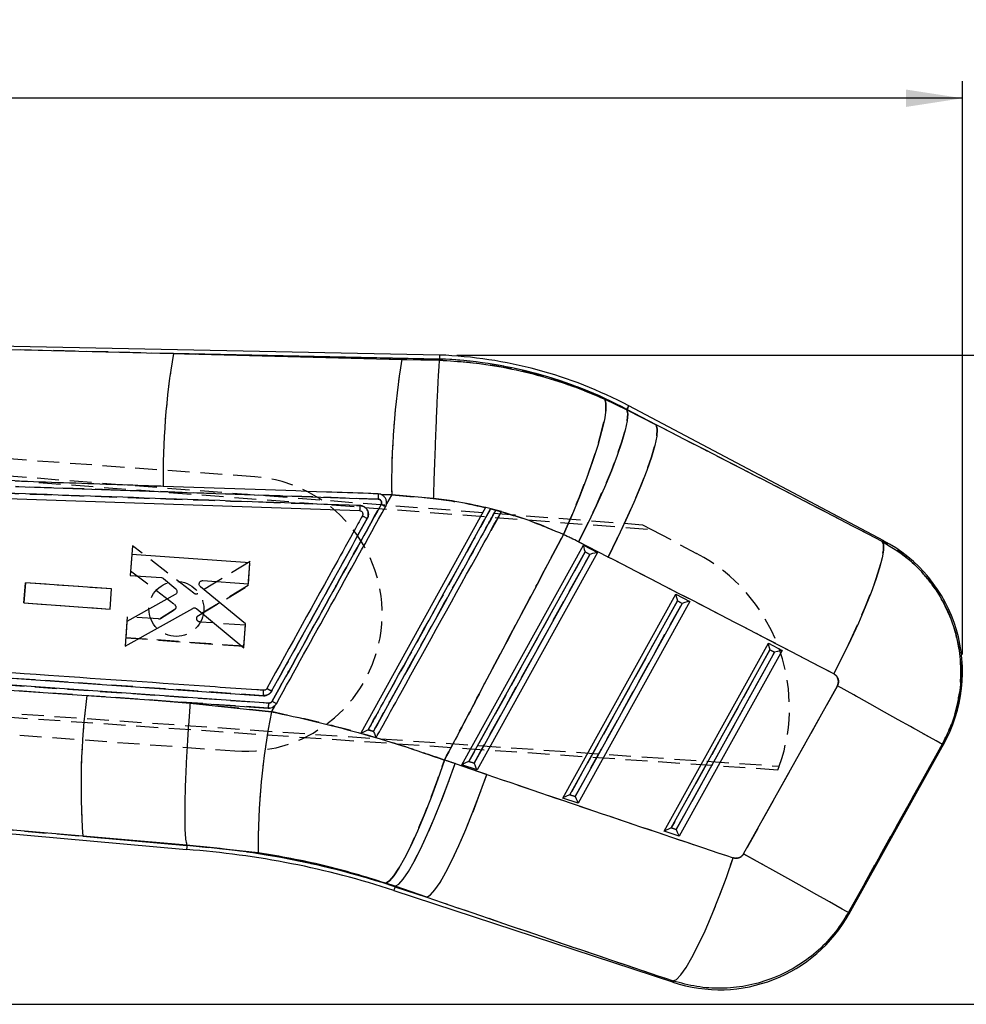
# Model space of a CAD drawing. Extents: x 29 to 415, y 92 to 280.
# Tile 11 of 14: x 212 to 267, y 223 to 280. Entities that reach past the tile are written whole.
import ezdxf

# ---------------------------------------------------------------- set-up
doc = ezdxf.new("R2010")
doc.units = 0
doc.linetypes.add('HIDDEN', pattern=[1.905, 1.27, -0.635])
doc.layers.get('0').update_dxf_attribs({"linetype": 'CONTINUOUS'})
doc.styles.add('SLDTEXTSTYLE0', font='TXT', dxfattribs={"width": 0.75})
doc.dimstyles.new('SLDDIMSTYLE0', dxfattribs={"dimtxt": 3.5, "dimasz": 3.302, "dimexe": 0, "dimexo": 0.0625, "dimgap": 0.875, "dimtad": 1, "dimdec": 0, "dimrnd": 1e-09, "dimzin": 12, "dimtxsty": 'SLDTEXTSTYLE0', "dimsah": 1, "dimcen": 0.09, "dimazin": 3, "dimtfac": 1, "dimtdec": 0, "dimtofl": 0, "dimtmove": 0, "dimatfit": 3, "dimtolj": 1, "dimtzin": 12})
doc.dimstyles.new('SLDDIMSTYLE1', dxfattribs={"dimtxt": 3.5, "dimasz": 3.302, "dimexe": 0, "dimexo": 0.0625, "dimgap": 0.875, "dimtad": 1, "dimdec": 0, "dimrnd": 1e-09, "dimzin": 12, "dimtxsty": 'SLDTEXTSTYLE0', "dimsah": 1, "dimcen": 0.09, "dimazin": 3, "dimtfac": 1, "dimtofl": 0, "dimtmove": 0, "dimatfit": 3, "dimtolj": 1, "dimtzin": 12})

# ---------------------------------------------------------------- blocks, each defined once
blk = doc.blocks.new('_D')
at = {"color": 179, "linetype": 'CONTINUOUS'}
for p, q in [((237.241, 260.614), (277.551, 260.614)), ((276.551, 260.614), (276.551, 222.806)), ((149.416, 222.806), (277.551, 222.806))]:
    blk.add_line(p, q, dxfattribs=at)
for points in [[(276.551, 260.614), (276.043, 257.312), (277.059, 257.312)], [(276.551, 222.806), (277.059, 226.108), (276.043, 226.108)]]:
    blk.add_solid(points, dxfattribs=at)
at = {"color": 179, "linetype": 'CONTINUOUS', "insert": (272.039, 238.308, 0.1), "char_height": 3.5, "attachment_point": 1, "rotation": 90, "style": 'SLDTEXTSTYLE0'}
blk.add_mtext('38', dxfattribs=at)
blk = doc.blocks.new('_D_1')
at = {"color": 179, "linetype": 'CONTINUOUS'}
for p, q in [((64.332, 246.22), (64.332, 276.567)), ((266.709, 243.169), (266.709, 276.567)), ((266.709, 275.567), (64.332, 275.567))]:
    blk.add_line(p, q, dxfattribs=at)
for points in [[(64.332, 275.567), (67.634, 275.059), (67.634, 276.075)], [(266.709, 275.567), (263.407, 276.075), (263.407, 275.059)]]:
    blk.add_solid(points, dxfattribs=at)
at = {"color": 179, "linetype": 'CONTINUOUS', "insert": (176.666, 280.079, 0.1), "char_height": 3.5, "attachment_point": 1, "style": 'SLDTEXTSTYLE0'}
blk.add_mtext('202', dxfattribs=at)

msp = doc.modelspace()

# ---------------------------------------------------------------- linework, layer by layer
at = {"color": 7, "linetype": 'CONTINUOUS'}
for p, q in [((236.2408, 260.6137), (187.1734, 261.6102)), ((187.2451, 261.5251), (220.7308, 260.6969)), ((220.7308, 260.6969), (234.0459, 260.3633)), ((236.2341, 260.382), (220.7308, 260.6969)), ((234.0459, 260.3633), (236.232, 260.3125)), ((236.232, 260.3125), (236.2321, 260.3127)), ((236.2341, 260.382), (236.2321, 260.3127)), ((236.2408, 260.6128), (236.2341, 260.382)), ((245.8644, 258.048), (247.1445, 257.4289)), ((247.1555, 257.4496), (247.1445, 257.4289)), ((248.867, 256.5439), (247.1555, 257.4496)), ((262.1164, 249.7948), (247.2639, 257.6544)), ((247.1445, 257.4289), (248.867, 256.5439)), ((191.3947, 252.9444), (231.5744, 251.553)), ((211.5262, 252.9555), (232.6673, 252.219)), ((232.8704, 252.4776), (232.8401, 252.4916)), ((233.449, 252.4782), (232.8401, 252.4916)), ((233.1412, 251.9231), (233.449, 252.4782)), ((235.8743, 252.2611), (233.449, 252.4782)), ((238.9239, 251.7296), (231.6429, 238.5946)), ((233.0879, 251.7775), (233.1412, 251.9231)), ((238.9273, 251.7358), (238.9239, 251.7296)), ((238.9263, 251.7339), (238.9273, 251.7358)), ((239.8386, 251.4941), (238.9273, 251.7358)), ((239.5184, 251.578), (239.2149, 251.6574)), ((239.8366, 251.4903), (239.8386, 251.4941)), ((237.538, 236.7469), (244.6291, 249.534)), ((246.0546, 248.8523), (244.3321, 249.7372)), ((244.6291, 249.534), (245.4389, 249.1055)), ((218.3086, 249.0064), (218.2194, 247.7834)), ((225.1917, 248.5066), (218.3086, 249.0064)), ((237.9464, 236.9415), (244.7141, 249.1456)), ((244.9885, 249.0004), (238.2467, 236.843)), ((245.4389, 249.1055), (238.4243, 236.4561)), ((244.7141, 249.1456), (244.9885, 249.0004)), ((225.1024, 247.2836), (225.1917, 248.5066)), ((218.2194, 247.7834), (220.0377, 247.6513)), ((212.1051, 247.3567), (212.0195, 246.1847)), ((217.1271, 246.9921), (212.1051, 247.3567)), ((220.1539, 247.6039), (220.8702, 246.9973)), ((224.9331, 244.9634), (222.3075, 247.1161)), ((222.4515, 247.4761), (225.1024, 247.2836)), ((217.0415, 245.8201), (217.1271, 246.9921)), ((220.8368, 246.6631), (218.024, 245.1065)), ((243.4298, 234.8139), (250.0129, 246.685)), ((250.0129, 246.685), (250.8228, 246.2565)), ((212.0195, 246.1847), (217.0415, 245.8201)), ((243.8382, 235.0086), (250.098, 246.2966)), ((250.3723, 246.1514), (244.1385, 234.9101)), ((250.8228, 246.2565), (244.3161, 234.5232)), ((250.098, 246.2966), (250.3723, 246.1514)), ((217.918, 243.6538), (221.8595, 245.8636)), ((222.0884, 245.8427), (224.8308, 243.5623)), ((218.024, 245.1065), (217.918, 243.6538)), ((224.8308, 243.5623), (224.9331, 244.9634)), ((249.3216, 232.881), (255.3967, 243.836)), ((255.3967, 243.836), (256.2066, 243.4075)), ((190.6816, 243.2157), (225.9751, 240.7777)), ((249.73, 233.0756), (255.4818, 243.4476)), ((255.7562, 243.3024), (250.0303, 232.9771)), ((256.2066, 243.4075), (250.2079, 232.5902)), ((255.4818, 243.4476), (255.7562, 243.3024)), ((226.2925, 240.3486), (195.5587, 242.4725)), ((253.9507, 231.5639), (259.4156, 241.3568)), ((215.6927, 240.7822), (219.6137, 240.5116)), ((219.6137, 240.5116), (221.7033, 240.3423)), ((219.6137, 240.5116), (226.2541, 240.0529)), ((221.7033, 240.3423), (226.4419, 239.8423)), ((226.4419, 239.8423), (226.6331, 240.187)), ((265.5273, 237.9461), (260.0624, 228.1533)), ((260.098, 228.0788), (265.6149, 237.9649)), ((237.1416, 236.8212), (238.9889, 236.1907)), ((238.2467, 236.843), (237.9464, 236.9415)), ((238.4243, 236.4561), (237.538, 236.7469)), ((185.4019, 235.0789), (221.4994, 231.817)), ((215.4485, 232.5965), (185.4858, 235.156)), ((244.3161, 234.5232), (243.4298, 234.8139)), ((244.1385, 234.9101), (243.8382, 235.0086)), ((250.2079, 232.5902), (249.3216, 232.881)), ((250.0303, 232.9771), (249.73, 233.0756)), ((221.5207, 232.0804), (215.4485, 232.5965)), ((215.4485, 232.5965), (221.5183, 232.048)), ((221.5183, 232.048), (221.5209, 232.0796)), ((221.5209, 232.0796), (221.5207, 232.0804)), ((225.6706, 231.6311), (221.5209, 232.0796)), ((233.6489, 229.6771), (233.1113, 229.8584)), ((233.5695, 229.4348), (249.8748, 224.0854)), ((233.6417, 229.655), (233.6489, 229.6771)), ((233.6417, 229.655), (235.4962, 229.0466)), ((235.4962, 229.0466), (233.6489, 229.6771))]:
    msp.add_line(p, q, dxfattribs=at)
at = {"color": 7, "linetype": 'HIDDEN'}
for p, q in [((220.7308, 260.6969), (187.2451, 261.5251)), ((220.7308, 260.6969), (236.2341, 260.382)), ((234.0459, 260.3633), (220.7308, 260.6969)), ((236.232, 260.3125), (234.0459, 260.3633)), ((247.1445, 257.4289), (245.8644, 258.048)), ((247.1555, 257.4496), (247.1445, 257.4289)), ((247.1555, 257.4496), (248.867, 256.5439)), ((248.867, 256.5439), (247.1445, 257.4289)), ((225.4752, 253.5207), (182.5463, 256.6457)), ((182.4105, 255.7989), (248.0631, 250.7317)), ((182.504, 255.5362), (248.5825, 250.4571)), ((232.6673, 252.219), (211.5262, 252.9555)), ((232.8401, 252.4916), (233.449, 252.4782)), ((233.449, 252.4782), (233.1412, 251.9231)), ((233.449, 252.4782), (235.8743, 252.2611)), ((231.6015, 251.8498), (231.596, 251.7356)), ((233.1442, 251.9426), (233.0879, 251.7775)), ((231.5812, 251.5753), (231.574, 251.553)), ((239.2149, 251.6574), (239.5184, 251.578)), ((239.5211, 251.5828), (239.218, 251.663)), ((248.0631, 250.7317), (248.5825, 250.4571)), ((248.5825, 250.4571), (251.2193, 249.0631)), ((218.344, 249.5064), (218.2385, 248.0536)), ((221.924, 246.749), (218.344, 249.5064)), ((244.3321, 249.7372), (246.0546, 248.8523)), ((244.7141, 249.1456), (237.9464, 236.9415)), ((238.2467, 236.843), (244.9885, 249.0004)), ((244.9885, 249.0004), (244.7141, 249.1456)), ((225.1972, 248.5958), (222.1534, 246.7366)), ((225.0955, 247.1946), (225.1972, 248.5958)), ((218.2385, 248.0536), (220.7963, 246.106)), ((212.1049, 247.3577), (212.0198, 246.1856)), ((212.0198, 246.1856), (212.1049, 247.3577)), ((217.1268, 246.9911), (212.1049, 247.3577)), ((222.1858, 245.4449), (225.0955, 247.1946)), ((225.0955, 247.1946), (222.1858, 245.4449)), ((217.0417, 245.8191), (217.1268, 246.9911)), ((212.0198, 246.1856), (217.0417, 245.8191)), ((250.098, 246.2966), (243.8382, 235.0086)), ((244.1385, 234.9101), (250.3723, 246.1514)), ((250.3723, 246.1514), (250.098, 246.2966)), ((220.7809, 245.7705), (219.9843, 245.2741)), ((219.9843, 245.2741), (220.7809, 245.7705)), ((218.0442, 245.3767), (217.9553, 244.1537)), ((219.8625, 245.244), (218.0442, 245.3767)), ((224.927, 244.8743), (222.2762, 245.0678)), ((224.8382, 243.6514), (224.927, 244.8743)), ((217.9553, 244.1537), (224.8382, 243.6514)), ((224.8382, 243.6514), (217.9553, 244.1537)), ((225.9751, 240.7777), (190.6816, 243.2157)), ((255.4818, 243.4476), (249.73, 233.0756)), ((250.0303, 232.9771), (255.7562, 243.3024)), ((255.7562, 243.3024), (255.4818, 243.4476)), ((195.5587, 242.4725), (226.2925, 240.3486)), ((255.9488, 236.4437), (181.3729, 241.5454)), ((181.5021, 241.7919), (256.0327, 236.6697)), ((226.2541, 240.0529), (202.4297, 241.6965)), ((259.4156, 241.3568), (253.9507, 231.5639)), ((181.3846, 240.6879), (224.3135, 237.5629)), ((221.7033, 240.3423), (219.6137, 240.5116)), ((226.4419, 239.8423), (221.7033, 240.3423)), ((226.6331, 240.187), (226.4419, 239.8423)), ((226.6534, 240.2117), (226.5448, 240.1232)), ((231.6431, 238.595), (231.6429, 238.5946)), ((260.0624, 228.1533), (265.5273, 237.9461)), ((238.9889, 236.1907), (237.1416, 236.8212)), ((237.9464, 236.9415), (238.2467, 236.843)), ((185.4858, 235.156), (215.4485, 232.5965)), ((243.8382, 235.0086), (244.1385, 234.9101)), ((249.73, 233.0756), (250.0303, 232.9771)), ((221.5183, 232.048), (215.4485, 232.5965)), ((215.4485, 232.5965), (221.5207, 232.0804)), ((221.5209, 232.0796), (225.6706, 231.6311)), ((233.1113, 229.8584), (233.6489, 229.6771)), ((233.6417, 229.655), (233.6489, 229.6771)), ((235.4962, 229.0466), (233.6417, 229.655)), ((233.6489, 229.6771), (235.4962, 229.0466))]:
    msp.add_line(p, q, dxfattribs=at)
at = {"color": 7, "linetype": 'CONTINUOUS', "flags": 128}
for points in [[(245.8644, 258.048), (245.9336, 257.802), (245.926, 257.3975), (245.8416, 256.8435), (245.6823, 256.1523), (245.4518, 255.3395), (245.1552, 254.4231), (244.799, 253.4236), (244.3913, 252.3633), (243.941, 251.2658), (243.4584, 250.1557)], [(247.1445, 257.4289), (247.2003, 257.1808), (247.1713, 256.7803), (247.0581, 256.2362), (246.8633, 255.5606), (246.5912, 254.7684), (246.2477, 253.877), (245.8405, 252.9061), (245.3785, 251.8773), (244.872, 250.8132), (244.3321, 249.7372)], [(248.867, 256.5439), (248.9227, 256.2958), (248.8937, 255.8953), (248.7806, 255.3512), (248.5858, 254.6756), (248.3136, 253.8834), (247.9702, 252.992), (247.5629, 252.0212), (247.101, 250.9923), (246.5944, 249.9282), (246.0546, 248.8523)], [(262.0277, 249.761), (262.1021, 249.5726), (262.1022, 249.2501), (262.028, 248.7997), (261.8809, 248.23), (261.6637, 247.552), (261.3807, 246.7788), (261.0372, 245.9251), (260.6398, 245.0074), (260.1963, 244.0432), (259.715, 243.0513), (259.2053, 242.0505)], [(202.4297, 241.6965), (206.0711, 241.4456), (215.6927, 240.7822)], [(265.5273, 237.9461), (265.4133, 238.0098), (265.1655, 238.148), (264.7888, 238.3583), (264.2903, 238.6365), (263.6796, 238.9772), (262.9685, 239.3741), (262.1706, 239.8193), (261.3011, 240.3045), (260.3769, 240.8203), (259.4156, 241.3568)], [(236.5179, 237.0302), (236.1356, 235.9179), (235.7409, 234.8407), (235.342, 233.8214), (234.9475, 232.8815), (234.5657, 232.0409), (234.2046, 231.3175), (233.872, 230.7266), (233.5749, 230.2807), (233.3195, 229.9892), (233.1113, 229.8584)], [(233.6489, 229.6771), (233.8591, 229.8057), (234.1184, 230.0947), (234.4212, 230.538), (234.7611, 231.1262), (235.131, 231.8468), (235.5229, 232.6844), (235.9286, 233.6214), (236.3394, 234.6377), (236.7466, 235.712), (237.1416, 236.8212)], [(235.4962, 229.0466), (235.7064, 229.1752), (235.9656, 229.4643), (236.2684, 229.9076), (236.6084, 230.4957), (236.9783, 231.2163), (237.3702, 232.0539), (237.7759, 232.9909), (238.1867, 234.0073), (238.5939, 235.0815), (238.9889, 236.1907)], [(249.8494, 224.168), (250.0507, 224.2581), (250.3042, 224.5186), (250.604, 224.9437), (250.9435, 225.5237), (251.315, 226.2458), (251.7104, 227.0939), (252.1206, 228.0488), (252.5366, 229.0893), (252.9491, 230.1921), (253.3487, 231.3325)], [(260.0624, 228.1533), (259.9484, 228.2169), (259.7006, 228.3552), (259.3239, 228.5654), (258.8254, 228.8436), (258.2148, 229.1844), (257.5036, 229.5812), (256.7057, 230.0265), (255.8363, 230.5117), (254.912, 231.0274), (253.9507, 231.5639)]]:
    msp.add_lwpolyline(points, dxfattribs=at)
at = {"color": 7, "linetype": 'HIDDEN', "flags": 128}
for points in [[(243.4584, 250.1557), (243.941, 251.2658), (244.3913, 252.3633), (244.799, 253.4236), (245.1552, 254.4231), (245.4518, 255.3395), (245.6823, 256.1523), (245.8416, 256.8435), (245.926, 257.3975), (245.9336, 257.802), (245.8644, 258.048)], [(247.1555, 257.4496), (247.2029, 257.5392), (247.2368, 257.6032), (247.2571, 257.6416), (247.2639, 257.6544)], [(244.3321, 249.7372), (244.872, 250.8132), (245.3785, 251.8773), (245.8405, 252.9061), (246.2477, 253.877), (246.5912, 254.7684), (246.8633, 255.5606), (247.0581, 256.2362), (247.1713, 256.7803), (247.2003, 257.1808), (247.1445, 257.4289)], [(246.0546, 248.8523), (246.5944, 249.9282), (247.101, 250.9923), (247.5629, 252.0212), (247.9702, 252.992), (248.3136, 253.8834), (248.5858, 254.6756), (248.7806, 255.3512), (248.8937, 255.8953), (248.9227, 256.2958), (248.867, 256.5439)], [(239.8366, 251.4903), (239.5904, 251.0462), (239.1825, 250.3104)], [(259.2053, 242.0505), (259.715, 243.0513), (260.1963, 244.0432), (260.6398, 245.0074), (261.0372, 245.9251), (261.3807, 246.7788), (261.6637, 247.552), (261.8809, 248.23), (262.028, 248.7997), (262.1022, 249.2501), (262.1021, 249.5726), (262.0277, 249.761)], [(262.1164, 249.7948), (262.1066, 249.791), (262.0277, 249.761)], [(265.5273, 237.9461), (265.4133, 238.0098), (265.1655, 238.148), (264.7888, 238.3583), (264.2903, 238.6365), (263.6796, 238.9772), (262.9685, 239.3741), (262.1706, 239.8193), (261.3011, 240.3045), (260.3769, 240.8203), (259.4156, 241.3568)], [(226.3918, 240.0652), (226.3776, 240.06), (226.2557, 240.0528), (226.2557, 240.0528), (226.2557, 240.0528)], [(265.5273, 237.9461), (265.6052, 237.9629), (265.6149, 237.9649)], [(233.1113, 229.8584), (233.3195, 229.9892), (233.5749, 230.2807), (233.872, 230.7266), (234.2046, 231.3175), (234.5657, 232.0409), (234.9475, 232.8815), (235.342, 233.8214), (235.7409, 234.8407), (236.1356, 235.9179), (236.5179, 237.0302)], [(233.6489, 229.6771), (233.8591, 229.8057), (234.1184, 230.0947), (234.4212, 230.538), (234.7611, 231.1262), (235.131, 231.8468), (235.5229, 232.6844), (235.9286, 233.6214), (236.3394, 234.6377), (236.7466, 235.712), (237.1416, 236.8212)], [(235.4962, 229.0466), (235.7064, 229.1752), (235.9656, 229.4643), (236.2684, 229.9076), (236.6084, 230.4957), (236.9783, 231.2163), (237.3702, 232.0539), (237.7759, 232.9909), (238.1867, 234.0073), (238.5939, 235.0815), (238.9889, 236.1907)], [(249.8494, 224.168), (250.0507, 224.2581), (250.3042, 224.5186), (250.604, 224.9437), (250.9435, 225.5237), (251.315, 226.2458), (251.7104, 227.0939), (252.1206, 228.0488), (252.5366, 229.0893), (252.9491, 230.1921), (253.3487, 231.3325)], [(260.0624, 228.1533), (259.9484, 228.2169), (259.7006, 228.3552), (259.3239, 228.5654), (258.8254, 228.8436), (258.2148, 229.1844), (257.5036, 229.5812), (256.7057, 230.0265), (255.8363, 230.5117), (254.912, 231.0274), (253.9507, 231.5639)], [(260.098, 228.0788), (260.0941, 228.0871), (260.0624, 228.1533)], [(249.8494, 224.168), (249.872, 224.0946), (249.8748, 224.0854)]]:
    msp.add_lwpolyline(points, dxfattribs=at)
at = {"color": 8, "linetype": 'CONTINUOUS', "flags": 128}
for points in [[(247.2639, 257.6544), (247.2571, 257.6416), (247.2368, 257.6032), (247.2029, 257.5392), (247.1555, 257.4496)], [(262.0277, 249.761), (262.1066, 249.791), (262.1164, 249.7948)], [(265.6149, 237.9649), (265.6052, 237.9629), (265.5273, 237.9461)], [(233.6417, 229.655), (233.6101, 229.5587), (233.5875, 229.4899), (233.574, 229.4486), (233.5695, 229.4348)], [(260.0624, 228.1533), (260.0941, 228.0871), (260.098, 228.0788)], [(249.8748, 224.0854), (249.872, 224.0946), (249.8494, 224.168)]]:
    msp.add_lwpolyline(points, dxfattribs=at)
at = {"color": 7, "linetype": 'HIDDEN'}
msp.add_circle((220.9049, 245.8322), 1.6, dxfattribs=at)
at = {"color": 7, "linetype": 'CONTINUOUS'}
for centre, radius, start, end in [((263.3915, 253.5215), 43.2599, 170.452436, 180.735739), ((278.0035, 253.0705), 44.5585, 170.580039, 180.761569), ((235.2708, 234.9908), 25.4095, 62.11324, 87.827446), ((235.2708, 234.9908), 25.6412, 62.11324, 87.831224), ((126.546, 60.0348), 219.3546, 60.941246, 61.0161), ((258.0811, 242.1692), 8.6275, 330.522839, 62.480884), ((224.5921, 240.9491), 1.3936, 352.934924, 5.777739), ((217.3862, 224.8415), 18.562, 60.757842, 61.755714), ((256.6261, 235.4643), 41.2774, 172.597814, 183.983916), ((266.3152, 231.9553), 40.6459, 168.811233, 180.456938), ((217.8322, 181.4666), 50.4838, 71.836542, 85.836542), ((217.8322, 181.4666), 50.7155, 71.836542, 85.831953), ((252.5642, 232.283), 8.6275, 251.533406, 331.117955)]:
    msp.add_arc(centre, radius, start, end, dxfattribs=at)
at = {"color": 7, "linetype": 'HIDDEN'}
for centre, radius, start, end in [((263.3915, 253.5215), 43.2599, 170.452436, 180.735739), ((278.0035, 253.0705), 44.5585, 170.580039, 180.761569), ((235.2708, 234.9908), 25.4095, 62.11324, 87.827446), ((224.8943, 245.5418), 8, 265.836542, 85.836542), ((224.3561, 236.334), 17.7411, 60.515913, 61.441434), ((246.4753, 240.0891), 10.1507, 340.313837, 62.137179), ((222.048, 246.9144), 0.2068, 233.144231, 300.675005), ((220.6705, 245.9431), 0.2058, 13.23232, 52.322796), ((219.8773, 245.4459), 0.2024, 265.823215, 301.931735), ((224.6028, 240.949), 1.3829, 352.885077, 5.827585), ((217.588, 225.2823), 18.0782, 60.633649, 61.658215), ((256.6261, 235.4643), 41.2774, 172.597814, 183.983916), ((266.3152, 231.9553), 40.6459, 168.811233, 180.456938), ((246.4753, 240.0891), 10.1507, 338.953419, 340.313837), ((217.8322, 181.4666), 50.7155, 71.836542, 85.831953)]:
    msp.add_arc(centre, radius, start, end, dxfattribs=at)
at = {"color": 7, "linetype": 'CONTINUOUS'}
for centre, major_axis, ratio, start_param, end_param in [((248.8713, 187.9025), (337.6043, -178.4346), 0.1594826, 1.6160472, 1.654902), ((236.4247, 234.3469), (15.1106, -8.4324), 0.9999268, 1.6051702, 1.6611643), ((244.7505, 249.1252), (-0.1212, 0.4079), 0.068599, 0.0671656, 1.5005794), ((245.0249, 248.98), (0.4159, 0.1236), 0.0689666, 0.0765879, 1.6379619), ((249.8424, 187.3606), (337.5918, -178.4582), 0.1382182, 1.6160676, 1.6549224), ((250.1344, 246.2762), (-0.1212, 0.4079), 0.068599, 0.0671656, 1.5005794), ((250.4088, 246.131), (0.4159, 0.1236), 0.0689666, 0.0765879, 1.6379619), ((255.5182, 243.4273), (-0.1212, 0.4079), 0.068599, 0.0671656, 1.5005794), ((255.7926, 243.282), (0.4159, 0.1236), 0.0689666, 0.0765879, 1.6379619), ((218.1833, 181.2707), (51.2594, -28.605), 0.9999268, 1.7508951, 1.762101), ((237.9828, 236.9212), (0.4435, 0.1739), 0.0677311, 1.6264203, 3.0598341), ((238.2831, 236.8227), (-0.144, 0.3672), 0.0673634, 1.4890378, 3.0504118), ((297.2969, 272.3978), (370.0984, -119.9284), 0.1356176, 4.5982543, 4.6373942), ((243.8747, 234.9883), (0.4435, 0.1739), 0.0677311, 1.6264203, 3.0598341), ((244.1749, 234.8897), (-0.144, 0.3672), 0.0673634, 1.4890378, 3.0504118), ((249.7665, 233.0553), (0.4435, 0.1739), 0.0677311, 1.6264203, 3.0598341), ((250.0668, 232.9568), (-0.144, 0.3672), 0.0673634, 1.4890378, 3.0504118), ((296.3258, 272.9397), (370.1695, -119.7114), 0.1564812, 4.5980864, 4.6372263)]:
    msp.add_ellipse(centre, major_axis=major_axis, ratio=ratio, start_param=start_param, end_param=end_param, dxfattribs=at)
at = {"color": 7, "linetype": 'HIDDEN'}
for centre, major_axis, ratio, start_param, end_param in [((248.8713, 187.9025), (337.6043, -178.4346), 0.1594826, 1.6160472, 1.654902), ((236.4247, 234.3469), (15.1106, -8.4324), 0.9999268, 1.6051702, 1.6611643), ((249.8424, 187.3606), (337.5918, -178.4582), 0.1382182, 1.6160676, 1.6549224), ((218.1833, 181.2707), (51.2594, -28.605), 0.9999268, 1.7508951, 1.762101), ((297.2969, 272.3978), (370.0984, -119.9284), 0.1356176, 4.5982543, 4.6373942), ((296.3258, 272.9397), (370.1695, -119.7114), 0.1564812, 4.5980864, 4.6372263)]:
    msp.add_ellipse(centre, major_axis=major_axis, ratio=ratio, start_param=start_param, end_param=end_param, dxfattribs=at)
at = {"color": 7, "linetype": 'CONTINUOUS'}
for points, knots in [([(236.232, 260.3125), (236.2237, 260.2503), (236.2071, 260.1257), (236.1743, 259.6565), (236.1368, 258.9888), (236.095, 258.1287), (236.0501, 257.0988), (236.0033, 255.9331), (235.9558, 254.6602), (235.914, 253.4661), (235.8872, 252.6589), (235.8758, 252.307), (235.8743, 252.2611)], [0, 0, 0, 0, 0.1139934, 0.2279869, 0.3419802, 0.4559735, 0.5699693, 0.683965, 0.7979649, 0.9119646, 0.9885174, 1, 1, 1, 1]), ([(236.2321, 260.3127), (236.7977, 260.2798), (238.0419, 260.2074), (239.9492, 259.9232), (241.9556, 259.4693), (243.9405, 258.8596), (245.2231, 258.3185), (245.8644, 258.048)], [0, 0, 0, 0, 0.1705216, 0.3750572, 0.5795916, 0.7897956, 1, 1, 1, 1]), ([(231.6015, 251.8498), (224.8993, 252.0836), (211.5058, 252.5506), (198.1126, 253.0146), (191.4214, 253.2463)], [0, 0, 0, 0, 0.5004065, 1, 1, 1, 1]), ([(220.1351, 252.966), (219.9499, 252.9724), (218.9545, 253.007), (216.083, 253.1066), (213.3968, 253.1996), (211.5208, 253.2645)], [0, 0, 0, 0, 0.0644946, 0.3466838, 1, 1, 1, 1]), ([(232.6621, 252.5307), (232.4718, 252.5373), (231.4713, 252.5722), (227.2956, 252.7174), (223.3102, 252.8558), (220.1351, 252.966)], [0, 0, 0, 0, 0.0455621, 0.2396174, 1, 1, 1, 1]), ([(232.6621, 252.5307), (232.664, 252.5256), (232.6679, 252.5149), (232.6708, 252.4439), (232.6711, 252.3407), (232.6686, 252.2595), (232.6673, 252.219)], [0, 0, 0, 0, 0.23834, 0.4922249, 0.7461132, 1, 1, 1, 1]), ([(232.8401, 252.4916), (232.8299, 252.4956), (232.7733, 252.5183), (232.7122, 252.5251), (232.6621, 252.5307)], [0, 0, 0, 0, 0.1796345, 1, 1, 1, 1]), ([(233.1412, 251.9231), (233.1422, 251.9284), (233.1539, 251.9898), (233.1533, 252.112), (233.095, 252.2751), (232.9953, 252.4028), (232.9083, 252.4549), (232.8704, 252.4776)], [0, 0, 0, 0, 0.024672, 0.2835675, 0.5417117, 0.8000222, 1, 1, 1, 1]), ([(232.8373, 251.9165), (231.768, 249.987), (229.6504, 246.166), (227.533, 242.3449), (226.4848, 240.4534)], [0, 0, 0, 0, 0.5049855, 1, 1, 1, 1]), ([(226.7325, 240.3124), (227.7917, 242.2233), (229.9101, 246.045), (232.0287, 249.8667), (233.0879, 251.7775)], [0, 0, 0, 0, 0.49999985, 1, 1, 1, 1]), ([(231.6015, 251.8498), (231.5998, 251.8106), (231.5964, 251.7323), (231.589, 251.6343), (231.581, 251.5661), (231.5763, 251.5573), (231.574, 251.553)], [0, 0, 0, 0, 0.249999, 0.500001, 0.75, 1, 1, 1, 1]), ([(232.0283, 251.0973), (232.0336, 251.1076), (232.0652, 251.1685), (232.0978, 251.2929), (232.0854, 251.4609), (232.0338, 251.5839), (231.9581, 251.6912), (231.8535, 251.7827), (231.7176, 251.8392), (231.6311, 251.8471), (231.6015, 251.8498)], [0, 0, 0, 0, 0.0337171, 0.1996239, 0.3655988, 0.515634, 0.5814056, 0.747444, 0.9134749, 1, 1, 1, 1]), ([(232.6673, 252.219), (232.6907, 252.2157), (232.7369, 252.2093), (232.7966, 252.1711), (232.8404, 252.1172), (232.8636, 252.0514), (232.865, 251.9805), (232.8465, 251.9379), (232.8373, 251.9165)], [0, 0, 0, 0, 0.1697367, 0.33509, 0.500567, 0.6661765, 0.8331521, 1, 1, 1, 1]), ([(238.9239, 251.7296), (238.3286, 251.8618), (237.3202, 252.0857), (236.2945, 252.2101), (235.8743, 252.2611)], [0, 0, 0, 0, 0.590292, 1, 1, 1, 1]), ([(231.7454, 251.251), (231.6584, 251.094), (231.1777, 250.2268), (229.3193, 246.8743), (227.548, 243.6788), (226.1703, 241.1935)], [0, 0, 0, 0, 0.0468245, 0.2586604, 1, 1, 1, 1]), ([(231.5744, 251.553), (231.5973, 251.55), (231.6215, 251.5469), (231.6438, 251.5376), (231.645, 251.5371)], [0, 0, 0, 0, 0.9457056, 1, 1, 1, 1]), ([(231.645, 251.5371), (231.6653, 251.5261), (231.706, 251.504), (231.7488, 251.4475), (231.7712, 251.3816), (231.7715, 251.3122), (231.7539, 251.2709), (231.7454, 251.251)], [0, 0, 0, 0, 0.2025693, 0.4051358, 0.6076826, 0.8100749, 1, 1, 1, 1]), ([(231.7454, 251.251), (231.7489, 251.2491), (231.7568, 251.2451), (231.8001, 251.2218), (231.868, 251.1849), (231.9385, 251.1465), (231.9931, 251.1166), (232.0181, 251.1029), (232.0283, 251.0973)], [0, 0, 0, 0, 0.1762926, 0.3910885, 0.6058937, 0.8206984, 0.9262865, 1, 1, 1, 1]), ([(232.0842, 238.79), (232.1826, 238.9676), (232.6745, 239.8554), (234.7409, 243.5841), (237.0193, 247.6957), (238.9043, 251.097), (239.2149, 251.6574)], [0, 0, 0, 0, 0.0413972, 0.2069862, 0.8693412, 1, 1, 1, 1]), ([(239.5184, 251.578), (239.42, 251.4004), (238.928, 250.5126), (236.8616, 246.7839), (234.5821, 242.6706), (232.6963, 239.2675), (232.3847, 238.7053)], [0, 0, 0, 0, 0.0413801, 0.2069001, 0.8689806, 1, 1, 1, 1]), ([(232.5464, 238.3387), (232.6298, 238.4891), (233.1068, 239.3496), (235.1585, 243.0509), (237.5052, 247.2844), (239.4582, 250.8077), (239.8366, 251.4903)], [0, 0, 0, 0, 0.0342981, 0.1962987, 0.8443018, 1, 1, 1, 1]), ([(243.4584, 250.1557), (242.8715, 250.4114), (241.6934, 250.9248), (240.457, 251.3013), (239.8366, 251.4903)], [0, 0, 0, 0, 0.4981659, 1, 1, 1, 1]), ([(226.4537, 241.038), (227.3828, 242.7146), (229.241, 246.0677), (231.0992, 249.4208), (232.0283, 251.0973)], [0, 0, 0, 0, 0.5000104, 1, 1, 1, 1]), ([(243.4584, 250.1557), (241.8161, 247.0591), (239.4972, 242.6868), (237.1908, 238.3079), (236.5179, 237.0302)], [0, 0, 0, 0, 0.70822458, 1, 1, 1, 1]), ([(262.0277, 249.761), (262.53, 249.4554), (263.4561, 248.892), (264.5736, 247.7645), (265.5252, 246.4433), (266.1915, 244.9656), (266.5545, 243.4132), (266.6512, 241.9761), (266.5004, 240.5447), (266.1403, 239.1775), (265.727, 238.3473), (265.5273, 237.9461)], [0, 0, 0, 0, 0.1282933, 0.2365574, 0.3448212, 0.4835263, 0.5879902, 0.692454, 0.7972379, 0.9020219, 1, 1, 1, 1]), ([(220.0377, 247.6513), (220.0605, 247.6477), (220.103, 247.6408), (220.1378, 247.6156), (220.1539, 247.6039)], [0, 0, 0, 0, 0.5359542, 1, 1, 1, 1]), ([(222.3075, 247.1161), (222.2912, 247.1324), (222.2587, 247.165), (222.2342, 247.2307), (222.2309, 247.2904), (222.2404, 247.3249), (222.2438, 247.3374)], [0, 0, 0, 0, 0.2805519, 0.5611135, 0.8409665, 1, 1, 1, 1]), ([(222.2438, 247.3374), (222.2531, 247.3584), (222.2718, 247.4004), (222.3242, 247.4467), (222.3862, 247.4748), (222.4303, 247.4757), (222.4515, 247.4761)], [0, 0, 0, 0, 0.2545692, 0.509128, 0.7640741, 1, 1, 1, 1]), ([(220.9274, 246.7669), (220.9169, 246.7459), (220.8957, 246.7035), (220.8566, 246.6767), (220.8368, 246.6631)], [0, 0, 0, 0, 0.4937438, 1, 1, 1, 1]), ([(220.8702, 246.9973), (220.8863, 246.98), (220.9186, 246.9453), (220.9414, 246.8769), (220.9425, 246.8152), (220.9314, 246.7798), (220.9274, 246.7669)], [0, 0, 0, 0, 0.2797672, 0.5595591, 0.838641, 1, 1, 1, 1]), ([(221.8595, 245.8636), (221.881, 245.8727), (221.9241, 245.891), (221.9954, 245.889), (222.0511, 245.8699), (222.0791, 245.8494), (222.0884, 245.8427)], [0, 0, 0, 0, 0.2861625, 0.5723225, 0.8588096, 1, 1, 1, 1]), ([(225.9786, 241.0894), (225.8471, 241.0985), (224.9069, 241.1634), (220.7323, 241.4518), (209.0993, 242.2549), (198.2748, 242.9999), (190.6848, 243.5222)], [0, 0, 0, 0, 0.0111794, 0.0799127, 0.3548457, 1, 1, 1, 1]), ([(259.4156, 241.3568), (259.4273, 241.3804), (259.4641, 241.4544), (259.4885, 241.5941), (259.4656, 241.7444), (259.4015, 241.8825), (259.315, 241.9847), (259.2352, 242.0325), (259.2053, 242.0505)], [0, 0, 0, 0, 0.0976183, 0.3055991, 0.5135186, 0.6526426, 0.8701382, 1, 1, 1, 1]), ([(225.9751, 240.7777), (226.0008, 240.7771), (226.0835, 240.7752), (226.2206, 240.8127), (226.3632, 240.9044), (226.4245, 240.9949), (226.4537, 241.038)], [0, 0, 0, 0, 0.1348228, 0.4323564, 0.729806, 1, 1, 1, 1]), ([(226.1703, 241.1935), (226.1577, 241.1752), (226.1317, 241.1374), (226.0719, 241.1011), (226.018, 241.0882), (225.9869, 241.0891), (225.9786, 241.0894)], [0, 0, 0, 0, 0.2880171, 0.5932551, 0.8911527, 1, 1, 1, 1]), ([(221.7033, 240.3423), (221.6996, 240.2946), (221.6674, 239.8808), (221.6041, 239.0107), (221.5249, 237.7585), (221.4587, 236.4858), (221.4135, 235.3189), (221.3898, 234.2864), (221.3889, 233.4224), (221.4105, 232.7497), (221.4529, 232.2743), (221.4981, 232.145), (221.5207, 232.0804)], [0, 0, 0, 0, 0.011772, 0.1021674, 0.2144005, 0.3266336, 0.4388629, 0.551092, 0.663319, 0.7755459, 0.887773, 1, 1, 1, 1]), ([(226.2549, 240.0529), (226.2572, 240.0561), (226.2617, 240.0626), (226.2706, 240.1147), (226.2798, 240.1915), (226.2863, 240.2634), (226.2903, 240.3166), (226.2917, 240.3367), (226.2925, 240.3486)], [0, 0, 0, 0, 0.21785267, 0.43570571, 0.65356012, 0.8714178, 0.923466, 1, 1, 1, 1]), ([(226.4848, 240.4534), (226.472, 240.435), (226.4459, 240.3974), (226.3972, 240.368), (226.3456, 240.35), (226.314, 240.3492), (226.2925, 240.3486)], [0, 0, 0, 0, 0.2895608, 0.5918566, 0.7216158, 1, 1, 1, 1]), ([(226.7325, 240.3124), (226.7296, 240.3142), (226.7239, 240.3178), (226.6783, 240.3439), (226.6111, 240.382), (226.5511, 240.4158), (226.5083, 240.4398), (226.4945, 240.4476), (226.4846, 240.4531)], [0, 0, 0, 0, 0.2238237, 0.447651, 0.6714751, 0.8953083, 0.9255607, 1, 1, 1, 1]), ([(226.6331, 240.187), (226.6341, 240.188), (226.6733, 240.2242), (226.7033, 240.2689), (226.7325, 240.3124)], [0, 0, 0, 0, 0.02750504, 1, 1, 1, 1]), ([(226.2541, 240.0529), (226.3062, 240.0543), (226.4104, 240.057), (226.5406, 240.1117), (226.607, 240.1658), (226.6331, 240.187)], [0, 0, 0, 0, 0.3776532, 0.7554895, 1, 1, 1, 1]), ([(226.4419, 239.8423), (227.2898, 239.6613), (228.9856, 239.2994), (231.5183, 238.6352), (234.0382, 237.8898), (235.6914, 237.3167), (236.5179, 237.0302)], [0, 0, 0, 0, 0.2481267, 0.4962491, 0.7481255, 1, 1, 1, 1]), ([(231.6429, 238.5946), (231.8344, 238.5404), (232.1357, 238.4551), (232.4368, 238.3698), (232.5464, 238.3387)], [0, 0, 0, 0, 0.635835, 1, 1, 1, 1]), ([(231.6431, 238.595), (231.6467, 238.5974), (231.654, 238.6023), (231.7041, 238.6259), (231.8, 238.6688), (231.9348, 238.727), (232.0384, 238.7708), (232.0831, 238.7895), (232.0842, 238.79)], [0, 0, 0, 0, 0.12639428, 0.2518053, 0.45168486, 0.76458106, 0.99422779, 1, 1, 1, 1]), ([(232.3847, 238.7053), (232.3163, 238.7245), (232.2161, 238.7528), (232.1159, 238.781), (232.0842, 238.79)], [0, 0, 0, 0, 0.6829142, 1, 1, 1, 1]), ([(232.3847, 238.7053), (232.3852, 238.7042), (232.4042, 238.6583), (232.4412, 238.5698), (232.4871, 238.4634), (232.5192, 238.3918), (232.5395, 238.3489), (232.5442, 238.3421), (232.5464, 238.3387)], [0, 0, 0, 0, 0.0065641, 0.2747146, 0.5243494, 0.6932314, 0.8508421, 1, 1, 1, 1]), ([(221.5183, 232.048), (221.5056, 231.8946), (221.4929, 231.7406), (221.4995, 231.8176), (221.4995, 231.8179)], [0, 0, 0, 0, 0.9962152, 1, 1, 1, 1]), ([(233.1113, 229.8584), (231.9071, 230.2287), (229.4737, 230.9772), (226.947, 231.4116), (225.6706, 231.6311)], [0, 0, 0, 0, 0.4948361, 1, 1, 1, 1]), ([(253.3487, 231.3325), (253.4032, 231.3198), (253.5135, 231.2941), (253.6613, 231.3226), (253.7935, 231.3853), (253.888, 231.4646), (253.9343, 231.5379), (253.9507, 231.5639)], [0, 0, 0, 0, 0.2399866, 0.4853734, 0.6288551, 0.8686077, 1, 1, 1, 1]), ([(260.0624, 228.1533), (259.7839, 227.7116), (259.2504, 226.8655), (258.2001, 225.8159), (256.97, 224.9127), (255.5811, 224.2463), (254.0903, 223.8426), (252.6502, 223.7043), (251.2158, 223.7937), (250.3048, 224.0432), (249.8494, 224.168)], [0, 0, 0, 0, 0.131745, 0.2523323, 0.3729181, 0.5164044, 0.6390108, 0.761619, 0.8808099, 1, 1, 1, 1])]:
    msp.add_open_spline(points, degree=3, knots=knots, dxfattribs=at)
at = {"color": 7, "linetype": 'HIDDEN'}
for points, knots in [([(245.8644, 258.048), (244.8253, 258.4677), (242.7276, 259.3149), (239.4748, 260.0667), (237.2824, 260.233), (236.2321, 260.3127)], [0, 0, 0, 0, 0.3383412, 0.6829901, 1, 1, 1, 1]), ([(191.4214, 253.2463), (198.1126, 253.0146), (211.5058, 252.5506), (224.8993, 252.0836), (231.6015, 251.8498)], [0, 0, 0, 0, 0.4995935, 1, 1, 1, 1]), ([(232.6622, 252.5307), (232.6641, 252.5256), (232.668, 252.5149), (232.6709, 252.4439), (232.6711, 252.3407), (232.6687, 252.2595), (232.6675, 252.219)], [0, 0, 0, 0, 0.23833815, 0.49222676, 0.74611093, 1, 1, 1, 1]), ([(226.4848, 240.4534), (227.533, 242.3449), (229.6504, 246.166), (231.768, 249.987), (232.8373, 251.9165)], [0, 0, 0, 0, 0.4950145, 1, 1, 1, 1]), ([(231.6015, 251.8498), (231.6024, 251.8498), (231.6601, 251.8475), (231.7748, 251.8228), (231.9184, 251.7347), (232.009, 251.6268), (232.0706, 251.5019), (232.0995, 251.358), (232.0808, 251.2086), (232.0424, 251.1271), (232.0283, 251.0973)], [0, 0, 0, 0, 0.0024631, 0.1685142, 0.3345465, 0.4845938, 0.5724841, 0.7384231, 0.9043515, 1, 1, 1, 1]), ([(232.8373, 251.9165), (232.8468, 251.9388), (232.8654, 251.9823), (232.8631, 252.0538), (232.8394, 252.1191), (232.795, 252.1725), (232.7355, 252.2097), (232.6901, 252.2159), (232.6673, 252.219)], [0, 0, 0, 0, 0.1737586, 0.3392177, 0.5045532, 0.6698304, 0.8351035, 1, 1, 1, 1]), ([(235.8743, 252.2611), (236.6783, 252.1533), (237.7029, 252.016), (238.7076, 251.7803), (238.9239, 251.7296)], [0, 0, 0, 0, 0.7846745, 1, 1, 1, 1]), ([(239.2149, 251.6574), (239.1165, 251.4798), (238.6245, 250.592), (236.5581, 246.8633), (234.2796, 242.7518), (232.3947, 239.3504), (232.0842, 238.79)], [0, 0, 0, 0, 0.04139723, 0.206986, 0.8693413, 1, 1, 1, 1]), ([(232.3847, 238.7053), (232.4831, 238.8828), (232.9751, 239.7706), (235.0414, 243.4993), (237.3209, 247.6127), (239.2069, 251.0158), (239.5184, 251.578)], [0, 0, 0, 0, 0.04138, 0.2069, 0.8689804, 1, 1, 1, 1]), ([(239.5211, 251.5828), (239.556, 251.5732), (239.6258, 251.5542), (239.7208, 251.5276), (239.793, 251.5071), (239.8304, 251.4964), (239.8365, 251.4947), (239.8386, 251.4941)], [0, 0, 0, 0, 0.2234183, 0.4469537, 0.6674837, 0.8822508, 1, 1, 1, 1]), ([(239.8366, 251.4903), (240.4525, 251.3028), (241.6889, 250.9265), (242.8671, 250.4133), (243.4584, 250.1557)], [0, 0, 0, 0, 0.49814605, 1, 1, 1, 1]), ([(232.0283, 251.0973), (231.0992, 249.4208), (229.2409, 246.0676), (227.3826, 242.7142), (226.4534, 241.0375)], [0, 0, 0, 0, 0.4999625, 1, 1, 1, 1]), ([(236.5179, 237.0302), (237.1908, 238.3079), (239.4972, 242.6868), (241.8161, 247.0591), (243.4584, 250.1557)], [0, 0, 0, 0, 0.29177542, 1, 1, 1, 1]), ([(265.5273, 237.9461), (265.7158, 238.3229), (266.0927, 239.0764), (266.4589, 240.3488), (266.64, 241.7144), (266.5885, 243.2378), (266.2597, 244.7403), (265.6584, 246.1628), (264.8752, 247.3974), (263.8937, 248.4743), (262.9216, 249.253), (262.2648, 249.6263), (262.0277, 249.761)], [0, 0, 0, 0, 0.0921141, 0.1842286, 0.2883924, 0.3925561, 0.5163427, 0.6226835, 0.7290247, 0.8346783, 0.9403315, 1, 1, 1, 1]), ([(220.8708, 245.9903), (220.8736, 245.9669), (220.8792, 245.9201), (220.8574, 245.8517), (220.822, 245.801), (220.792, 245.7788), (220.7809, 245.7705)], [0, 0, 0, 0, 0.2781559, 0.5563061, 0.8346536, 1, 1, 1, 1]), ([(222.0907, 245.2351), (222.0889, 245.2579), (222.0852, 245.3036), (222.109, 245.3692), (222.1451, 245.4169), (222.1748, 245.4373), (222.1858, 245.4449)], [0, 0, 0, 0, 0.27883031, 0.55765771, 0.83672526, 1, 1, 1, 1]), ([(222.2762, 245.0678), (222.2534, 245.0718), (222.2079, 245.0797), (222.1499, 245.1195), (222.1077, 245.1727), (222.0962, 245.215), (222.0907, 245.2351)], [0, 0, 0, 0, 0.256492, 0.513021, 0.7690711, 1, 1, 1, 1]), ([(259.2053, 242.0505), (259.2194, 242.0426), (259.2832, 242.007), (259.3806, 241.9165), (259.4518, 241.7842), (259.4836, 241.6412), (259.4795, 241.4988), (259.436, 241.4021), (259.4156, 241.3568)], [0, 0, 0, 0, 0.0604649, 0.2732412, 0.4861394, 0.6099223, 0.8169172, 1, 1, 1, 1]), ([(226.4534, 241.0375), (226.4399, 241.0156), (226.3964, 240.9452), (226.2902, 240.8505), (226.1358, 240.7809), (226.0268, 240.7787), (225.9751, 240.7777)], [0, 0, 0, 0, 0.13463144, 0.43255572, 0.7305921, 1, 1, 1, 1]), ([(226.2925, 240.3486), (226.3089, 240.3488), (226.3485, 240.3492), (226.4084, 240.372), (226.4568, 240.4103), (226.4772, 240.4416), (226.4848, 240.4534)], [0, 0, 0, 0, 0.21295247, 0.51499702, 0.81700481, 1, 1, 1, 1]), ([(226.2557, 240.0528), (226.2556, 240.0528), (226.2554, 240.0529), (226.2551, 240.0529), (226.2549, 240.0529)], [0, 0, 0, 0, 0.0808237, 1, 1, 1, 1]), ([(236.5179, 237.0302), (235.7038, 237.3126), (234.0756, 237.8773), (231.5692, 238.621), (229.0243, 239.2907), (227.3027, 239.6584), (226.4419, 239.8423)], [0, 0, 0, 0, 0.24810021, 0.49620228, 0.74809838, 1, 1, 1, 1]), ([(232.0842, 238.79), (232.1159, 238.781), (232.2161, 238.7528), (232.3163, 238.7245), (232.3847, 238.7053)], [0, 0, 0, 0, 0.3170858, 1, 1, 1, 1]), ([(225.6706, 231.6311), (226.9212, 231.4167), (229.4478, 230.9833), (231.882, 230.2359), (233.1113, 229.8584)], [0, 0, 0, 0, 0.4949657, 1, 1, 1, 1]), ([(253.9507, 231.5639), (253.9468, 231.5571), (253.9149, 231.5018), (253.8334, 231.4103), (253.7009, 231.3359), (253.5531, 231.301), (253.4377, 231.3058), (253.3654, 231.3275), (253.3487, 231.3325)], [0, 0, 0, 0, 0.03350315, 0.2737569, 0.51393793, 0.67369486, 0.92465098, 1, 1, 1, 1])]:
    msp.add_open_spline(points, degree=3, knots=knots, dxfattribs=at)

# ---------------------------------------------------------------- dimensions: what is measured, and where the dimension line sits
at = {"color": 179, "linetype": 'CONTINUOUS'}
dim = msp.add_linear_dim(base=(64.3318, 275.5672), p1=(266.7086, 242.1692), p2=(64.3318, 245.2199), dimstyle='SLDDIMSTYLE1', dxfattribs=at)
dim.commit()
dim.dimension.update_dxf_attribs({"geometry": '_D_1', "text_midpoint": (181.9672, 275.5672), "dimtype": 160})
dim = msp.add_linear_dim(base=(276.5506, 222.8058), p1=(236.2408, 260.6137), p2=(148.4164, 222.8058), angle=90, dimstyle='SLDDIMSTYLE0', dxfattribs=at)
dim.commit()
dim.dimension.update_dxf_attribs({"geometry": '_D', "text_midpoint": (276.5506, 242.3162), "dimtype": 160})

doc.saveas('drawing.dxf')
